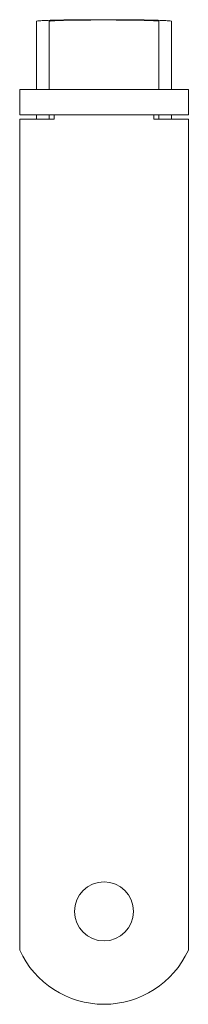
# Model space of a CAD drawing. Header units: millimetres. Extents: x 64 to 84, y 54 to 170.
import ezdxf

# ---------------------------------------------------------------- set-up
doc = ezdxf.new("R2010")
doc.units = ezdxf.units.MM

msp = doc.modelspace()

# ---------------------------------------------------------------- linework, layer by layer
at = {"color": 0, "linetype": 'Continuous', "lineweight": 0}
for p, q in [((65.92, 170), (65.92, 162)), ((67.42, 170), (67.42, 162)), ((80.42, 170), (80.42, 162)), ((81.92, 170), (81.92, 162)), ((83.92, 161.93), (63.92, 161.93)), ((63.92, 158.93), (63.92, 161.93)), ((65.92, 162), (65.92, 161.93)), ((67.42, 161.93), (67.42, 162)), ((80.42, 162), (80.42, 161.93)), ((81.92, 161.93), (81.92, 162)), ((83.92, 158.93), (83.92, 161.93)), ((83.92, 158.93), (63.92, 158.93)), ((65.92, 158.93), (65.92, 158.43)), ((67.42, 158.93), (67.42, 158.43)), ((68.02, 158.93), (68.02, 158.43)), ((79.82, 158.43), (79.82, 158.93)), ((80.42, 158.93), (80.42, 158.43)), ((81.92, 158.93), (81.92, 158.43)), ((63.92, 158.43), (63.92, 60.01)), ((68.02, 158.43), (63.92, 158.43)), ((83.92, 158.43), (79.82, 158.43)), ((83.92, 60.01), (83.92, 158.43))]:
    msp.add_line(p, q, dxfattribs=at)
at = {"color": 0, "linetype": 'Continuous', "lineweight": 0, "extrusion": (0, 0, -1)}
for start, end in [(0, 180), (180, 0)]:
    msp.add_arc((-73.92, 64.6), 3.5, start, end, dxfattribs=at)
at = {"color": 0, "linetype": 'Continuous', "lineweight": 0}
msp.add_arc((73.92, 64.6), 11, 204.62, 335.38, dxfattribs=at)
for points, knots in [([(73.92, 170.19), (73.43, 170.19), (72.9, 170.19), (71.87, 170.18), (71.37, 170.18), (70.44, 170.17), (69.94, 170.17), (69.01, 170.15), (68.6, 170.15), (67.91, 170.13), (67.58, 170.12), (67.01, 170.1), (66.78, 170.09), (66.37, 170.07), (66.19, 170.05), (65.96, 170.03), (65.92, 170.01), (65.92, 170)], [-3.32104, -3.32104, -3.32104, -3.32104, -3.174848, -3.174848, -3.028657, -3.028657, -2.861799, -2.861799, -2.694942, -2.694942, -2.522817, -2.522817, -2.350693, -2.350693, -2.12791, -2.12791, -1.905128, -1.905128, -1.905128, -1.905128]), ([(73.92, 170.16), (73.52, 170.16), (73.09, 170.16), (72.26, 170.15), (71.86, 170.15), (71.1, 170.14), (70.69, 170.14), (69.93, 170.13), (69.6, 170.12), (69.04, 170.11), (68.76, 170.1), (68.3, 170.08), (68.11, 170.07), (67.79, 170.06), (67.64, 170.04), (67.46, 170.02), (67.42, 170.01), (67.42, 170)], [-5.32635, -5.32635, -5.32635, -5.32635, -5.20783, -5.20783, -5.08931, -5.08931, -4.951909, -4.951909, -4.814507, -4.814507, -4.672297, -4.672297, -4.530087, -4.530087, -4.347604, -4.347604, -4.165121, -4.165121, -4.165121, -4.165121]), ([(81.92, 170), (81.92, 170.01), (81.87, 170.03), (81.65, 170.05), (81.46, 170.07), (81.06, 170.09), (80.83, 170.1), (80.26, 170.12), (79.93, 170.13), (79.24, 170.15), (78.82, 170.15), (77.9, 170.17), (77.39, 170.17), (76.46, 170.18), (75.96, 170.18), (74.94, 170.19), (74.41, 170.19), (73.92, 170.19)], [-4.736952, -4.736952, -4.736952, -4.736952, -4.514169, -4.514169, -4.291387, -4.291387, -4.119262, -4.119262, -3.947137, -3.947137, -3.78028, -3.78028, -3.613423, -3.613423, -3.467231, -3.467231, -3.32104, -3.32104, -3.32104, -3.32104]), ([(80.42, 170), (80.42, 170.01), (80.37, 170.02), (80.16, 170.05), (79.99, 170.06), (79.61, 170.08), (79.39, 170.09), (78.86, 170.11), (78.54, 170.11), (77.95, 170.13), (77.62, 170.13), (76.91, 170.14), (76.53, 170.14), (75.82, 170.15), (75.45, 170.15), (74.68, 170.16), (74.28, 170.16), (73.92, 170.16)], [-1.161123, -1.161123, -1.161123, -1.161123, -0.964235, -0.964235, -0.767346, -0.767346, -0.616802, -0.616802, -0.466258, -0.466258, -0.342221, -0.342221, -0.218184, -0.218184, -0.109092, -0.109092, 0, 0, 0, 0])]:
    msp.add_open_spline(points, degree=3, knots=knots, dxfattribs=at)

doc.saveas('drawing.dxf')
